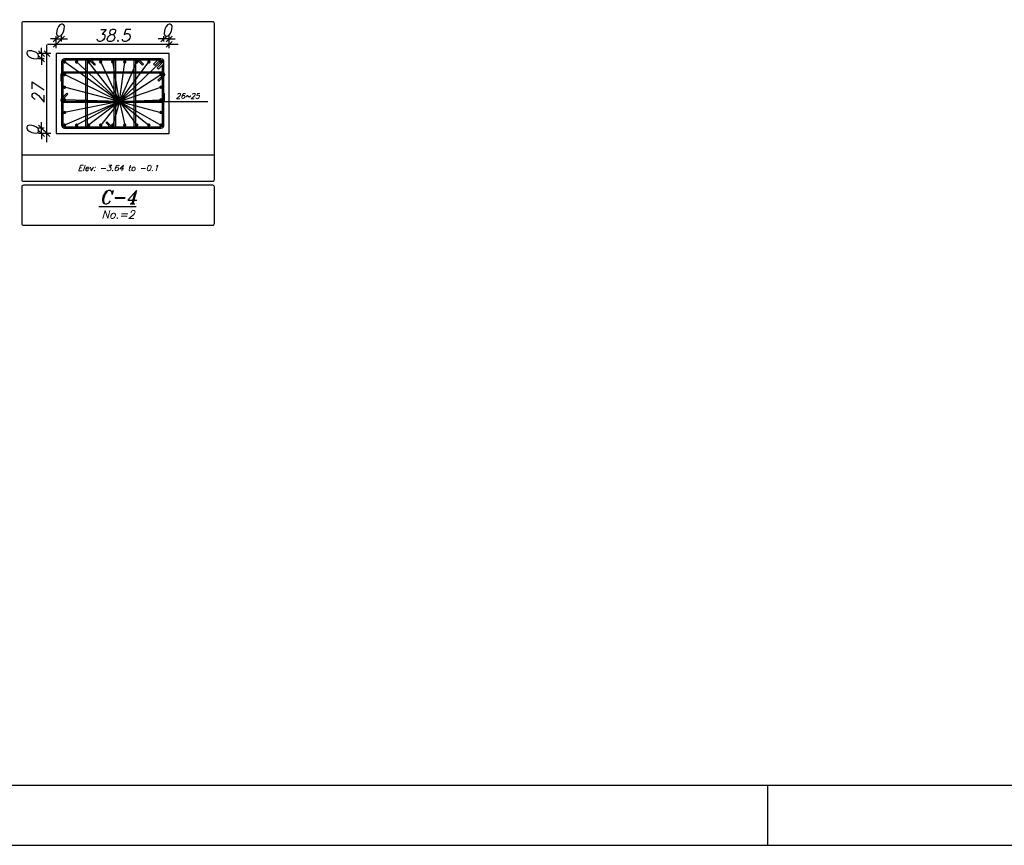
# Model space of a CAD drawing. Header units: inches. Extents: x 826 to 1034, y 702 to 834.
# Tile 50 of 93: x 929 to 946, y 702 to 716. Entities that reach past the tile are written whole.
import ezdxf
from ezdxf.enums import TextEntityAlignment as Align

# ---------------------------------------------------------------- set-up
doc = ezdxf.new("R2010")
doc.units = ezdxf.units.IN
doc.header["$MEASUREMENT"] = 0
for name, color, linetype in [('2', 2, 'Continuous'), ('5', 5, 'Continuous'), ('SAZE_DRAWINGS', 7, 'Continuous')]:
    doc.layers.add(name, color=color, linetype=linetype)
doc.styles.add('SAZE_STYLE', font='romansp.shx', dxfattribs={"oblique": 15})
doc.styles.add('SAZE_STYLE1', font='romant.shx', dxfattribs={"oblique": 15})
doc.dimstyles.new('SAZE_DIM_STYLE', dxfattribs={"dimtxt": 0.2, "dimasz": 0.2, "dimexe": 0.1, "dimexo": 0.05, "dimgap": 0.05, "dimtad": 0, "dimzin": 0, "dimdsep": 46, "dimtxsty": 'SAZE_STYLE', "dimcen": 0.09, "dimclrd": 2, "dimclre": 2, "dimclrt": 3, "dimadec": 0, "dimazin": 0, "dimtfac": 1, "dimtdec": 4, "dimtix": 1, "dimtmove": 1, "dimatfit": 3, "dimfxl": 1, "dimtolj": 1, "dimtzin": 0, "dimarcsym": 0})

# ---------------------------------------------------------------- blocks, each defined once
blk = doc.blocks.new('_Oblique')
at = {"color": 0, "linetype": 'ByBlock', "lineweight": -2}
blk.add_line((-0.5, -0.5), (0.5, 0.5), dxfattribs=at)
blk = doc.blocks.new('*D3876')
at = {"layer": 'Defpoints', "color": 0, "transparency": 16777216}
for p in [(929.975, 715.45), (930.065, 715.495), (930.065, 715.45)]:
    blk.add_point(p, dxfattribs=at)
at = {"layer": 'SAZE_DRAWINGS', "color": 2, "lineweight": -2, "transparency": 16777216}
for p, q in [((929.975, 715.45), (929.975, 715.545)), ((930.065, 715.45), (930.065, 715.545)), ((929.975, 715.495), (929.875, 715.495)), ((929.975, 715.495), (930.065, 715.495)), ((930.065, 715.495), (930.165, 715.495))]:
    blk.add_line(p, q, dxfattribs=at)
at = {"layer": 'SAZE_DRAWINGS', "color": 2, "lineweight": -2, "transparency": 16777216, "xscale": 0.1, "yscale": 0.1, "zscale": 0.1}
blk.add_blockref('_Oblique', (929.975, 715.495), dxfattribs=at)
at = {"layer": 'SAZE_DRAWINGS', "color": 2, "lineweight": -2, "transparency": 16777216, "xscale": 0.1, "yscale": 0.1, "zscale": 0.1, "rotation": 180}
blk.add_blockref('_Oblique', (930.065, 715.495), dxfattribs=at)
at = {"layer": 'SAZE_DRAWINGS', "color": 3, "transparency": 16777216, "insert": (930.02, 715.645), "char_height": 0.2, "attachment_point": 5, "style": 'SAZE_STYLE'}
blk.add_mtext('\\A1;0', dxfattribs=at)
blk = doc.blocks.new('*D3877')
at = {"layer": 'Defpoints', "color": 0, "transparency": 16777216}
for p in [(931.894, 715.404), (929.975, 715.337), (931.894, 715.337)]:
    blk.add_point(p, dxfattribs=at)
at = {"layer": 'SAZE_DRAWINGS', "color": 2, "lineweight": -2, "transparency": 16777216}
for p, q in [((929.825, 715.404), (932.044, 715.404)), ((929.975, 715.337), (929.975, 715.454)), ((931.894, 715.337), (931.894, 715.454))]:
    blk.add_line(p, q, dxfattribs=at)
at = {"layer": 'SAZE_DRAWINGS', "color": 2, "lineweight": -2, "transparency": 16777216, "xscale": 0.1, "yscale": 0.1, "zscale": 0.1, "rotation": 180}
blk.add_blockref('_Oblique', (929.975, 715.404), dxfattribs=at)
at = {"layer": 'SAZE_DRAWINGS', "color": 2, "lineweight": -2, "transparency": 16777216, "xscale": 0.1, "yscale": 0.1, "zscale": 0.1}
blk.add_blockref('_Oblique', (931.894, 715.404), dxfattribs=at)
at = {"layer": 'SAZE_DRAWINGS', "color": 3, "transparency": 16777216, "insert": (930.934, 715.554), "char_height": 0.2, "attachment_point": 5, "style": 'SAZE_STYLE'}
blk.add_mtext('\\A1;38.5', dxfattribs=at)
blk = doc.blocks.new('*D3878')
at = {"layer": 'Defpoints', "color": 0, "transparency": 16777216}
for p in [(931.804, 715.495), (931.804, 715.45), (931.894, 715.45)]:
    blk.add_point(p, dxfattribs=at)
at = {"layer": 'SAZE_DRAWINGS', "color": 2, "lineweight": -2, "transparency": 16777216}
for p, q in [((931.804, 715.45), (931.804, 715.545)), ((931.894, 715.45), (931.894, 715.545)), ((931.804, 715.495), (931.704, 715.495)), ((931.894, 715.495), (931.804, 715.495)), ((931.894, 715.495), (931.994, 715.495))]:
    blk.add_line(p, q, dxfattribs=at)
at = {"layer": 'SAZE_DRAWINGS', "color": 2, "lineweight": -2, "transparency": 16777216, "xscale": 0.1, "yscale": 0.1, "zscale": 0.1}
blk.add_blockref('_Oblique', (931.804, 715.495), dxfattribs=at)
at = {"layer": 'SAZE_DRAWINGS', "color": 2, "lineweight": -2, "transparency": 16777216, "xscale": 0.1, "yscale": 0.1, "zscale": 0.1, "rotation": 180}
blk.add_blockref('_Oblique', (931.894, 715.495), dxfattribs=at)
at = {"layer": 'SAZE_DRAWINGS', "color": 3, "transparency": 16777216, "insert": (931.849, 715.645), "char_height": 0.2, "attachment_point": 5, "style": 'SAZE_STYLE'}
blk.add_mtext('\\A1;0', dxfattribs=at)
blk = doc.blocks.new('*D3879')
at = {"layer": 'Defpoints', "color": 0, "transparency": 16777216}
for p in [(929.726, 713.982), (929.771, 713.982), (929.771, 713.891)]:
    blk.add_point(p, dxfattribs=at)
at = {"layer": 'SAZE_DRAWINGS', "color": 2, "lineweight": -2, "transparency": 16777216}
for p, q in [((929.726, 713.982), (929.726, 714.082)), ((929.771, 713.982), (929.676, 713.982)), ((929.771, 713.891), (929.676, 713.891)), ((929.726, 713.891), (929.726, 713.982)), ((929.726, 713.891), (929.726, 713.791))]:
    blk.add_line(p, q, dxfattribs=at)
at = {"layer": 'SAZE_DRAWINGS', "color": 2, "lineweight": -2, "transparency": 16777216, "xscale": 0.1, "yscale": 0.1, "zscale": 0.1}
for p, rotation in [((929.726, 713.982), 270), ((929.726, 713.891), 90)]:
    blk.add_blockref('_Oblique', p, dxfattribs=dict(at, rotation=rotation))
at = {"layer": 'SAZE_DRAWINGS', "color": 3, "transparency": 16777216, "insert": (929.576, 713.936), "char_height": 0.2, "attachment_point": 5, "rotation": 90, "style": 'SAZE_STYLE'}
blk.add_mtext('\\A1;0', dxfattribs=at)
blk = doc.blocks.new('*D3880')
at = {"layer": 'Defpoints', "color": 0, "transparency": 16777216}
for p in [(929.817, 715.246), (929.884, 715.246), (929.884, 713.891)]:
    blk.add_point(p, dxfattribs=at)
at = {"layer": 'SAZE_DRAWINGS', "color": 2, "lineweight": -2, "transparency": 16777216}
for p, q in [((929.817, 713.741), (929.817, 715.396)), ((929.884, 715.246), (929.767, 715.246)), ((929.884, 713.891), (929.767, 713.891))]:
    blk.add_line(p, q, dxfattribs=at)
at = {"layer": 'SAZE_DRAWINGS', "color": 2, "lineweight": -2, "transparency": 16777216, "xscale": 0.1, "yscale": 0.1, "zscale": 0.1}
for p, rotation in [((929.817, 715.246), 90), ((929.817, 713.891), 270)]:
    blk.add_blockref('_Oblique', p, dxfattribs=dict(at, rotation=rotation))
at = {"layer": 'SAZE_DRAWINGS', "color": 3, "transparency": 16777216, "insert": (929.667, 714.569), "char_height": 0.2, "attachment_point": 5, "rotation": 90, "style": 'SAZE_STYLE'}
blk.add_mtext('\\A1;27', dxfattribs=at)
blk = doc.blocks.new('*D3881')
at = {"layer": 'Defpoints', "color": 0, "transparency": 16777216}
for p in [(929.771, 715.246), (929.726, 715.156), (929.771, 715.156)]:
    blk.add_point(p, dxfattribs=at)
at = {"layer": 'SAZE_DRAWINGS', "color": 2, "lineweight": -2, "transparency": 16777216}
for p, q in [((929.771, 715.246), (929.676, 715.246)), ((929.726, 715.246), (929.726, 715.346)), ((929.726, 715.246), (929.726, 715.156)), ((929.771, 715.156), (929.676, 715.156)), ((929.726, 715.156), (929.726, 715.056))]:
    blk.add_line(p, q, dxfattribs=at)
at = {"layer": 'SAZE_DRAWINGS', "color": 2, "lineweight": -2, "transparency": 16777216, "xscale": 0.1, "yscale": 0.1, "zscale": 0.1}
for p, rotation in [((929.726, 715.246), 270), ((929.726, 715.156), 90)]:
    blk.add_blockref('_Oblique', p, dxfattribs=dict(at, rotation=rotation))
at = {"layer": 'SAZE_DRAWINGS', "color": 3, "transparency": 16777216, "insert": (929.576, 715.201), "char_height": 0.2, "attachment_point": 5, "rotation": 90, "style": 'SAZE_STYLE'}
blk.add_mtext('\\A1;0', dxfattribs=at)

msp = doc.modelspace()

# ---------------------------------------------------------------- linework, layer by layer
at = {"layer": '2'}
msp.add_line((942.0618, 702.8222), (942.0618, 701.8038), dxfattribs=at)
msp.add_lwpolyline([(961.4123, 758.8369), (876.7179, 758.8369), (876.7179, 701.8038), (961.4123, 701.8038)], close=True, dxfattribs=at)
at = {"layer": '5'}
msp.add_lwpolyline([(877.8077, 702.8222), (960.3939, 702.8222), (960.3939, 757.8185), (877.8077, 757.8185)], close=True, dxfattribs=at)
at = {"layer": 'SAZE_DRAWINGS', "color": 2}
for q in [(930.1158, 715.1051), (930.3205, 715.1051), (930.5251, 715.1051), (930.7298, 715.1051), (930.9344, 715.1051), (931.1391, 715.1051), (931.3438, 715.1051), (931.5484, 715.1051), (931.7531, 715.1051), (930.1158, 714.8906), (931.7531, 714.8906), (930.1158, 714.6761), (931.7531, 714.6761), (930.1158, 714.4615), (930.1158, 714.0324), (930.1158, 714.247), (930.3205, 714.0324), (930.5251, 714.0324), (930.7298, 714.0324), (930.9344, 714.0324), (931.7531, 714.4615), (932.5491, 714.4361), (931.1391, 714.0324), (931.3438, 714.0324), (931.5484, 714.0324), (931.7531, 714.0324), (931.7531, 714.247)]:
    msp.add_line((931.0474, 714.4361), q, dxfattribs=at)
at = {"layer": 'SAZE_DRAWINGS', "color": 8}
msp.add_line((929.3875, 713.53), (932.662, 713.53), dxfattribs=at)
msp.add_lwpolyline([(929.4157, 713.0783), (932.6338, 713.0783, 0.4142136), (932.662, 713.1065), (932.662, 715.76, 0.4142136), (932.6338, 715.7883), (929.4157, 715.7883, 0.4142136), (929.3875, 715.76), (929.3875, 713.1065, 0.4142136)], format="xyb", close=True, dxfattribs=at)
at = {"layer": 'SAZE_DRAWINGS', "color": 3}
msp.add_lwpolyline([(929.9747, 713.8913), (931.8942, 713.8913), (931.8942, 715.2463), (929.9747, 715.2463)], close=True, dxfattribs=at)
at = {"layer": 'SAZE_DRAWINGS', "color": 4}
for points in [[(930.1158, 713.9816), (931.7531, 713.9816, 0.4142136), (931.8039, 714.0324), (931.8039, 715.1051, 0.4142136), (931.7531, 715.1559), (930.1158, 715.1559, 0.4142136), (930.065, 715.1051), (930.065, 714.0324, 0.4142136)], [(930.638, 713.976), (930.5229, 713.976, -0.4142136), (930.4777, 714.0211), (930.4777, 715.1196, -0.6681786), (930.5548, 715.1515), (930.6385, 715.0679), (930.6225, 715.0519), (930.5388, 715.1356, 0.6681786), (930.5003, 715.1196), (930.5003, 714.0211, 0.4142136), (930.5229, 713.9985), (930.638, 713.9985)], [(930.8215, 715.1616), (930.9367, 715.1616, -0.4142136), (930.9819, 715.1164), (930.9819, 714.018, -0.6681786), (930.9047, 713.986), (930.8211, 714.0697), (930.837, 714.0857), (930.9207, 714.002, 0.6681786), (930.9593, 714.018), (930.9593, 715.1164, 0.4142136), (930.9367, 715.139), (930.8215, 715.139)], [(931.4567, 713.976), (931.3415, 713.976, -0.4142136), (931.2963, 714.0211), (931.2963, 715.1196, -0.6681786), (931.3734, 715.1515), (931.4571, 715.0679), (931.4411, 715.0519), (931.3575, 715.1356, 0.6681786), (931.3189, 715.1196), (931.3189, 714.0211, 0.4142136), (931.3415, 713.9985), (931.4567, 713.9985)], [(930.0593, 714.7777), (930.0593, 714.8928, -0.4142136), (930.1045, 714.938), (931.7675, 714.938, -0.6682454), (931.7995, 714.8609), (931.7158, 714.7772), (931.6998, 714.7932), (931.7835, 714.8769, 0.6682454), (931.7675, 714.9154), (930.1045, 714.9154, 0.4142136), (930.0819, 714.8928), (930.0819, 714.7777)], [(931.8095, 714.5744), (931.8095, 714.4592, -0.4142136), (931.7644, 714.4141), (930.1013, 714.4141, -0.6681786), (930.0694, 714.4912), (930.1531, 714.5749), (930.169, 714.5589), (930.0853, 714.4752, 0.6681786), (930.1013, 714.4367), (931.7644, 714.4367, 0.4142136), (931.7869, 714.4592), (931.7869, 714.5744)], [(929.4157, 712.3331), (932.6338, 712.3331, 0.4142136), (932.662, 712.3613), (932.662, 712.9823, 0.4142136), (932.6338, 713.0106), (929.4157, 713.0106, 0.4142136), (929.3875, 712.9823), (929.3875, 712.3613, 0.4142136)]]:
    msp.add_lwpolyline(points, format="xyb", close=True, dxfattribs=at)
at = {"layer": 'SAZE_DRAWINGS', "color": 6, "const_width": 0.0282}
for points in [[(930.1017, 715.1051, 1), (930.1299, 715.1051, 1)], [(930.3064, 715.1051, 1), (930.3346, 715.1051, 1)], [(930.511, 715.1051, 1), (930.5392, 715.1051, 1)], [(930.7157, 715.1051, 1), (930.7439, 715.1051, 1)], [(930.9203, 715.1051, 1), (930.9486, 715.1051, 1)], [(931.125, 715.1051, 1), (931.1532, 715.1051, 1)], [(931.3296, 715.1051, 1), (931.3579, 715.1051, 1)], [(931.5343, 715.1051, 1), (931.5625, 715.1051, 1)], [(931.739, 715.1051, 1), (931.7672, 715.1051, 1)], [(930.1017, 714.8906, 1), (930.1299, 714.8906, 1)], [(931.739, 714.8906, 1), (931.7672, 714.8906, 1)], [(930.1017, 714.6761, 1), (930.1299, 714.6761, 1)], [(931.739, 714.6761, 1), (931.7672, 714.6761, 1)], [(930.1017, 714.4615, 1), (930.1299, 714.4615, 1)], [(931.739, 714.4615, 1), (931.7672, 714.4615, 1)], [(930.1017, 714.247, 1), (930.1299, 714.247, 1)], [(931.739, 714.247, 1), (931.7672, 714.247, 1)], [(930.1017, 714.0324, 1), (930.1299, 714.0324, 1)], [(930.3064, 714.0324, 1), (930.3346, 714.0324, 1)], [(930.511, 714.0324, 1), (930.5392, 714.0324, 1)], [(930.7157, 714.0324, 1), (930.7439, 714.0324, 1)], [(930.9203, 714.0324, 1), (930.9486, 714.0324, 1)], [(931.125, 714.0324, 1), (931.1532, 714.0324, 1)], [(931.3296, 714.0324, 1), (931.3579, 714.0324, 1)], [(931.5343, 714.0324, 1), (931.5625, 714.0324, 1)], [(931.739, 714.0324, 1), (931.7672, 714.0324, 1)]]:
    msp.add_lwpolyline(points, format="xyb", close=True, dxfattribs=at)
at = {"layer": 'SAZE_DRAWINGS', "color": 4}
msp.add_lwpolyline([(931.7813, 715.0927), (931.7813, 715.1051, 0.4142136), (931.7531, 715.1334), (930.1158, 715.1334, 0.4142136), (930.0876, 715.1051), (930.0876, 714.0324, 0.4142136), (930.1158, 714.0042), (931.7531, 714.0042, 0.4142136), (931.7813, 714.0324), (931.7813, 715.0476)], format="xyb", dxfattribs=at)
for points in [[(931.7407, 715.1334), (931.6503, 715.043), (931.6277, 715.0656), (931.7181, 715.1559)], [(931.7813, 715.0927), (931.691, 715.0024), (931.7136, 714.9798), (931.8039, 715.0701)]]:
    msp.add_lwpolyline(points, dxfattribs=at)

# ---------------------------------------------------------------- texts
at = {"layer": 'SAZE_DRAWINGS', "color": 2, "style": 'SAZE_STYLE', "oblique": 15}
msp.add_text('26~25', height=0.09033, dxfattribs=at).set_placement((932.0071, 714.4813))
at = {"layer": 'SAZE_DRAWINGS', "color": 2, "style": 'SAZE_STYLE1', "oblique": 15}
for s, height, p in [('Elev: -3.64 to -0.1', 0.099365, (931.027, 713.3041)), ('No.=2', 0.1355, (931.027, 712.5137))]:
    msp.add_text(s, height=height, dxfattribs=at).set_placement(p, align=Align.MIDDLE_CENTER)
at = {"layer": 'SAZE_DRAWINGS', "color": 4, "style": 'SAZE_STYLE1', "oblique": 15}
msp.add_text('%%UC-4', height=0.22583, dxfattribs=at).set_placement((931.027, 712.8073), align=Align.MIDDLE_CENTER)

# ---------------------------------------------------------------- dimensions: what is measured, and where the dimension line sits
at = {"layer": 'SAZE_DRAWINGS', "color": 2}
for base, p1, p2, override, picture, middle in [((930.065, 715.4947), (929.9747, 715.4495), (930.065, 715.4495), {"dimtxt": 0.2, "dimasz": 0.1, "dimexe": 0.05, "dimexo": 0, "dimgap": 0.05, "dimtad": 1, "dimtoh": 1, "dimdec": 1, "dimlfac": 20, "dimrnd": 4, "dimzin": 8, "dimblk": 'Oblique', "dimdle": 0.15, "dimclrd": 2, "dimclre": 2, "dimclrt": 3}, '*D3876', (930.0198, 715.6447)), ((931.8039, 715.4947), (931.8942, 715.4495), (931.8039, 715.4495), {"dimtxt": 0.2, "dimasz": 0.1, "dimexe": 0.05, "dimexo": 0, "dimgap": 0.05, "dimtad": 1, "dimtoh": 1, "dimdec": 1, "dimlfac": 20, "dimrnd": 4, "dimzin": 8, "dimblk": 'Oblique', "dimdle": 0.15, "dimclrd": 2, "dimclre": 2, "dimclrt": 3}, '*D3878', (931.8491, 715.6447)), ((931.8942, 715.4044), (929.9747, 715.3366), (931.8942, 715.3366), {"dimtxt": 0.2, "dimasz": 0.1, "dimexe": 0.05, "dimexo": 0, "dimgap": 0.05, "dimtad": 1, "dimtoh": 1, "dimdec": 1, "dimlfac": 20, "dimrnd": 0.5, "dimzin": 8, "dimblk": 'Oblique', "dimdle": 0.15, "dimclrd": 2, "dimclre": 2, "dimclrt": 3}, '*D3877', (930.9344, 715.5544))]:
    dim = msp.add_linear_dim(base=base, p1=p1, p2=p2, dimstyle='SAZE_DIM_STYLE', override=override, dxfattribs=at)
    dim.commit()
    dim.dimension.update_dxf_attribs({"geometry": picture, "text_midpoint": middle})
for base, p1, p2, override, picture, middle in [((929.8166, 715.2463), (929.8843, 713.8913), (929.8843, 715.2463), {"dimtxt": 0.2, "dimasz": 0.1, "dimexe": 0.05, "dimexo": 0, "dimgap": 0.05, "dimtad": 1, "dimtoh": 1, "dimdec": 1, "dimlfac": 20, "dimrnd": 0.5, "dimzin": 8, "dimblk": 'Oblique', "dimdle": 0.15, "dimclrd": 2, "dimclre": 2, "dimclrt": 3}, '*D3880', (929.6666, 714.5688)), ((929.7262, 715.1559), (929.7714, 715.2463), (929.7714, 715.1559), {"dimtxt": 0.2, "dimasz": 0.1, "dimexe": 0.05, "dimexo": 0, "dimgap": 0.05, "dimtad": 1, "dimtoh": 1, "dimdec": 1, "dimlfac": 20, "dimrnd": 4, "dimzin": 8, "dimblk": 'Oblique', "dimdle": 0.15, "dimclrd": 2, "dimclre": 2, "dimclrt": 3}, '*D3881', (929.5762, 715.2011)), ((929.7262, 713.9816), (929.7714, 713.8913), (929.7714, 713.9816), {"dimtxt": 0.2, "dimasz": 0.1, "dimexe": 0.05, "dimexo": 0, "dimgap": 0.05, "dimtad": 1, "dimtoh": 1, "dimdec": 1, "dimlfac": 20, "dimrnd": 4, "dimzin": 8, "dimblk": 'Oblique', "dimdle": 0.15, "dimclrd": 2, "dimclre": 2, "dimclrt": 3}, '*D3879', (929.5762, 713.9365))]:
    dim = msp.add_linear_dim(base=base, p1=p1, p2=p2, angle=90, dimstyle='SAZE_DIM_STYLE', override=override, dxfattribs=at)
    dim.commit()
    dim.dimension.update_dxf_attribs({"geometry": picture, "text_midpoint": middle})

doc.saveas('drawing.dxf')
